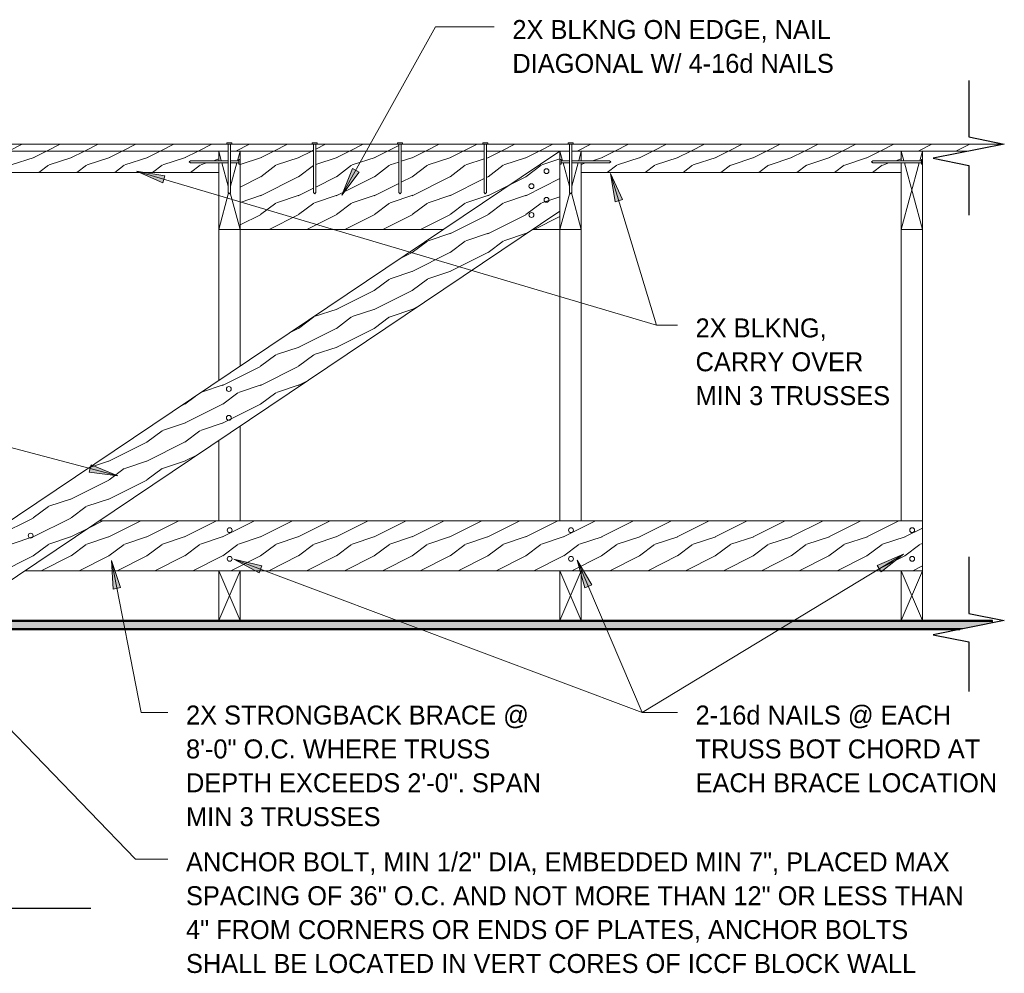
# Model space of a CAD drawing. Header units: inches. Extents: x 263 to 1352, y -57 to 386.
# Tile 23 of 23: x 1283 to 1352, y 71 to 138. Entities that reach past the tile are written whole.
import ezdxf

# ---------------------------------------------------------------- set-up
doc = ezdxf.new("R2010")
doc.units = ezdxf.units.IN
doc.header["$MEASUREMENT"] = 0
for name, color, linetype, lineweight in [('A-ANNO-TEXT', 2, 'Continuous', 9), ('A-DETL-GENF', 3, 'Continuous', 9), ('A-DETL-LLIN', 3, 'Continuous', 9)]:
    doc.layers.add(name, color=color, linetype=linetype, lineweight=lineweight)
pattern_1 = [(216.87, (1178.55, 2.666), (7.9965905, 5.3312143), [1.333, -11.995]), (206.565, (1180.15, 1.866), (-2.6653954, -2.6653906), [2.98, -2.98]), (198.435, (1180.15, 0.533), (-5.3315978, -2.6658048), [1.686, -6.743])]

# ---------------------------------------------------------------- blocks, each defined once
blk = doc.blocks.new('Dimension Lumbe_LL_8_ ICCF2')
at = {"layer": 'A-DETL-GENF'}
for p, q in [((1.5, 0), (0, -3.5)), ((0, 0), (1.5, -3.5)), ((0, -3.5), (0, 0)), ((0, 0), (1.5, 0)), ((1.5, 0), (1.5, -3.5))]:
    blk.add_line(p, q, dxfattribs=at)
blk = doc.blocks.new('Dimension Lumbe_LL_8_ ICCF3')
at = {"layer": 'A-DETL-GENF'}
for p, q in [((0, 0), (0.669, 0)), ((0, -0.669), (0, 0)), ((0, 0), (0.182, -0.669)), ((0.831, 0), (1.5, 0)), ((1.5, 0), (1.318, -0.669)), ((1.5, 0), (1.5, -0.578)), ((0, -5.5), (0, -0.831)), ((0.227, -0.831), (0.669, -2.453)), ((1.273, -0.831), (0.831, -2.453)), ((1.5, -0.921), (1.5, -5.5)), ((0.698, -2.941), (0, -5.5)), ((0.802, -2.941), (1.5, -5.5)), ((1.5, -5.5), (0, -5.5))]:
    blk.add_line(p, q, dxfattribs=at)
blk = doc.blocks.new('Dimension Lumbe_LL_8_ ICCF4')
at = {"layer": 'A-DETL-GENF'}
for p, q in [((0, 0), (0.669, 0)), ((0, 0), (0.182, -0.669)), ((0.831, 0), (1.5, 0)), ((1.5, 0), (1.318, -0.669)), ((1.5, 0), (1.5, -0.669)), ((0.227, -0.831), (0.669, -2.453)), ((1.273, -0.831), (0.831, -2.453)), ((1.5, -0.831), (1.5, -5.5)), ((0.698, -2.941), (0, -5.5)), ((0.802, -2.941), (1.5, -5.5)), ((0, -5.5), (0, -4.217)), ((1.5, -5.5), (0, -5.5))]:
    blk.add_line(p, q, dxfattribs=at)
blk = doc.blocks.new('Common Wood Nai_LL_8_ ICCF1')
at = {"layer": 'A-DETL-GENF'}
for p, q in [((0, 0.1715), (-0.083, 0.1715)), ((-0.083, 0.1715), (-0.083, -0.1715)), ((0, 0.081), (0, 0.1715)), ((0.586, 0.081), (0, 0.081)), ((0, 0.081), (0, -0.081)), ((3.409, 0.081), (0.748, 0.081)), ((3.5, 0), (3.409, 0.081)), ((3.409, -0.081), (3.5, 0)), ((-0.083, -0.1715), (0, -0.1715)), ((0, -0.1715), (0, -0.081)), ((0, -0.081), (0.586, -0.081)), ((0.748, -0.081), (3.409, -0.081))]:
    blk.add_line(p, q, dxfattribs=at)
blk = doc.blocks.new('Common Wood Nai_LL_8_ ICCF0')
at = {"layer": 'A-DETL-GENF'}
for p, q in [((0, 0.1715), (-0.083, 0.1715)), ((-0.083, 0.1715), (-0.083, -0.1715)), ((0, 0.081), (0, 0.1715)), ((3.409, 0.081), (0, 0.081)), ((0, -0.081), (0, 0.081)), ((3.5, 0), (3.409, 0.081)), ((3.409, -0.081), (3.5, 0)), ((-0.083, -0.1715), (0, -0.1715)), ((0, -0.1715), (0, -0.081)), ((0, -0.081), (3.409, -0.081))]:
    blk.add_line(p, q, dxfattribs=at)
blk = doc.blocks.new('Common Wood Nai_LL_8_ ICCF2')
at = {"layer": 'A-DETL-GENF'}
for p, q in [((0, 0.1715), (-0.083, 0.1715)), ((0, 0.081), (0, 0.1715)), ((0.586, 0.081), (0, 0.081)), ((0, -0.081), (0, 0.081)), ((3.409, 0.081), (0.748, 0.081)), ((3.5, 0), (3.409, 0.081)), ((3.409, -0.081), (3.5, 0)), ((-0.083, -0.1715), (0, -0.1715)), ((0, -0.1715), (0, -0.081)), ((0, -0.081), (0.586, -0.081)), ((0.748, -0.081), (3.409, -0.081))]:
    blk.add_line(p, q, dxfattribs=at)
blk = doc.blocks.new('Dimension Lumbe_LL_8_ ICCF5')
at = {"layer": 'A-DETL-GENF'}
for p, q in [((0, -0.669), (0, 0)), ((0, 0), (0.182, -0.669)), ((0, 0), (1.5, 0)), ((1.5, 0), (1.318, -0.669)), ((1.5, 0), (1.5, -0.578)), ((0, -5.5), (0, -0.831)), ((1.273, -0.831), (0, -5.5)), ((0.227, -0.831), (1.5, -5.5)), ((1.5, -0.921), (1.5, -5.5)), ((1.5, -5.5), (0, -5.5))]:
    blk.add_line(p, q, dxfattribs=at)
blk = doc.blocks.new('Common Wood Nai_LL_8_ ICCF4')
at = {"layer": 'A-DETL-GENF'}
for p, q in [((0, 0.1715), (-0.083, 0.1715)), ((-0.083, 0.1715), (-0.083, -0.1715)), ((0, 0.081), (0, 0.1715)), ((3.409, 0.081), (0, 0.081)), ((0, 0.081), (0, -0.081)), ((3.5, 0), (3.409, 0.081)), ((3.409, -0.081), (3.5, 0)), ((-0.083, -0.1715), (0, -0.1715)), ((0, -0.1715), (0, -0.081)), ((0, -0.081), (3.409, -0.081))]:
    blk.add_line(p, q, dxfattribs=at)
blk = doc.blocks.new('Gypsum Wallboar_LL_8_ ICCF1')
at = {"layer": 'A-DETL-GENF'}
h = blk.add_hatch(dxfattribs=at)
h.set_pattern_fill('FP8_32', color=256, style=0, pattern_type=2)
h.set_pattern_definition([(180, (1188.365, 5.997), (-2.56, -0.64), [0.211, -1.709, 0.211, -1.709, -10.24]), (180, (1188.365, 5.997), (-2.56, -0.64), [-3.84, 0.211, -3.629, 0.211, -1.709, -4.48]), (180, (1188.365, 5.997), (-2.56, -0.64), [-9.6, 0.211, -1.069, 0.211, -2.989]), (300, (1187.405, 5.677), (1.83425626, -1.89702503), [0.211, -1.709, 0.211, -1.709, -10.24]), (300, (1187.405, 5.677), (1.83425626, -1.89702503), [-3.84, 0.211, -3.629, 0.211, -1.709, -4.48]), (300, (1187.405, 5.677), (1.83425626, -1.89702503), [-9.6, 0.211, -1.069, 0.211, -2.989]), (60, (1187.085, 4.397), (0.72574374, 2.53702503), [0.211, -1.709, 0.211, -1.709, -10.24]), (60, (1187.085, 4.397), (0.72574374, 2.53702503), [-3.84, 0.211, -3.629, 0.211, -1.709, -4.48]), (60, (1187.085, 4.397), (0.72574374, 2.53702503), [-9.6, 0.211, -1.069, 0.211, -2.989])])
h.paths.add_polyline_path([(0, 0), (71.906, 0), (71.906, 0.625), (2.291, 0.625), (0, 0.167)], flags=0)
at = {"layer": 'A-DETL-GENF', "lineweight": 30}
for p, q in [((0, 0.167), (0, 0)), ((0, 0), (71.906, 0)), ((71.906, 0.625), (2.291, 0.625)), ((71.906, 0), (71.906, 0.625))]:
    blk.add_line(p, q, dxfattribs=at)
at = {"layer": 'A-DETL-GENF'}
for p, q in [((0, 0.062), (71.906, 0.062)), ((1.979, 0.563), (71.906, 0.563))]:
    blk.add_line(p, q, dxfattribs=at)
blk = doc.blocks.new('Break Line8 - B_LL_8_ ICCF0')
at = {"layer": 'A-DETL-GENF', "lineweight": 30}
for p, q in [((-1, 0), (-0.5, 2.5)), ((-0.5, 2.5), (0.5, -2.5)), ((-4.974, 0), (-1, 0)), ((0.5, -2.5), (1, 0)), ((1, 0), (4.494, 0))]:
    blk.add_line(p, q, dxfattribs=at)
blk = doc.blocks.new('Break Line8 - B_LL_8_ ICCF1')
at = {"layer": 'A-DETL-GENF', "lineweight": 30}
for p, q in [((-1, 0), (-0.5, 2.5)), ((-0.5, 2.5), (0.5, -2.5)), ((-12, 0), (-1, 0)), ((0.5, -2.5), (1, 0)), ((1, 0), (12.366, 0))]:
    blk.add_line(p, q, dxfattribs=at)

msp = doc.modelspace()

# ---------------------------------------------------------------- hatches: boundary and pattern name
at = {"layer": 'A-ANNO-TEXT'}
for points in [[(1293.23406775, 126.71050159), (1293.38349825, 127.21546556), (1291.39099194, 127.53050226)], [(1307.03120744, 127.46258485), (1306.57105508, 127.71866666), (1305.82856402, 125.84302369)], [(1325.04685873, 125.39037062), (1325.55075864, 125.54335089), (1324.71780844, 127.38061067)], [(1288.19147269, 106.89755354), (1288.05730309, 106.38832216), (1290.05838607, 106.13337821)], [(1343.47358192, 99.81278156), (1343.74656929, 99.36245281), (1345.32036881, 100.62438965)], [(1289.74516442, 98.15940464), (1290.26204118, 98.26018407), (1289.6208549, 100.17282875)], [(1300.0017882, 99.30690412), (1300.1864963, 99.80005825), (1298.22120347, 100.25497982)], [(1322.91107061, 98.24311108), (1323.39492986, 98.4509531), (1322.36364178, 100.18467004)]]:
    msp.add_hatch(color=7, dxfattribs=at).paths.add_polyline_path(points, flags=0)
at = {"layer": 'A-DETL-GENF'}
h = msp.add_hatch(dxfattribs=at)
h.set_pattern_fill('FP8_27', style=0, pattern_type=2)
h.set_pattern_definition(pattern_1)
h.paths.add_polyline_path([(1273.99594442, 129.4292148), (1273.99594442, 128.94787118), (1297.83394442, 128.94787118), (1297.83394442, 129.4292148)], flags=0)
h = msp.add_hatch(dxfattribs=at)
h.set_pattern_fill('FP8_27', style=0, pattern_type=2)
h.set_pattern_definition(pattern_1)
h.paths.add_polyline_path([(1297.16494442, 128.94787118), (1274.66494442, 128.94787118), (1274.66494442, 127.44787118), (1297.16494442, 127.44787118), (1297.16494442, 128.11687118), (1295.17294442, 128.11687118), (1295.08194442, 128.19787118), (1295.17294442, 128.27887118), (1297.16494442, 128.27887118)], flags=0)
h = msp.add_hatch(dxfattribs=at)
h.set_pattern_fill('FP8_27', style=0, pattern_type=2)
h.set_pattern_definition(pattern_1)
h.paths.add_polyline_path([(1321.16494442, 128.94787118), (1274.66494442, 97.69787118), (1274.66494442, 96.71816389), (1274.76046804, 96.71816389), (1274.76046804, 96.86390497), (1274.93455542, 96.86390497), (1274.93455542, 97.64579042), (1275.41719317, 97.58652996), (1275.41719317, 97.1456401), (1275.63545804, 97.36390497), (1276.19796804, 97.36390497), (1276.69796804, 96.86390497), (1277.66671804, 96.86390497), (1277.66671804, 97.36390497), (1278.32296804, 97.36390497), (1278.82069702, 96.866176), (1279.22921804, 96.866176), (1279.22921804, 96.54831591), (1321.16494442, 124.73092772)], flags=0)
h = msp.add_hatch(dxfattribs=at)
h.set_pattern_fill('FP8_27', style=0, pattern_type=2)
h.set_pattern_definition(pattern_1)
h.paths.add_polyline_path([(1297.99594442, 129.4292148), (1297.99594442, 128.94787118), (1303.83394442, 128.94787118), (1303.83394442, 129.4292148)], flags=0)
h = msp.add_hatch(dxfattribs=at)
h.set_pattern_fill('FP8_27', style=0, pattern_type=2)
h.set_pattern_definition(pattern_1)
h.paths.add_polyline_path([(1298.66494442, 128.94787118), (1298.66494442, 123.44787118), (1312.98094442, 123.44787118), (1321.16494442, 128.94787118), (1315.99594442, 128.94787118), (1315.99594442, 126.03887118), (1315.91494442, 125.94787118), (1315.83394442, 126.03887118), (1315.83394442, 128.94787118), (1309.99594442, 128.94787118), (1309.99594442, 126.03887118), (1309.91494442, 125.94787118), (1309.83394442, 126.03887118), (1309.83394442, 128.94787118), (1303.99594442, 128.94787118), (1303.99594442, 126.03887118), (1303.91494442, 125.94787118), (1303.83394442, 126.03887118), (1303.83394442, 128.94787118)], flags=0)
h = msp.add_hatch(dxfattribs=at)
h.set_pattern_fill('FP8_27', style=0, pattern_type=2)
h.set_pattern_definition(pattern_1)
h.paths.add_polyline_path([(1309.83394442, 128.94787118), (1309.83394442, 129.4292148), (1303.99594442, 129.4292148), (1303.99594442, 128.94787118)], flags=0)
h = msp.add_hatch(dxfattribs=at)
h.set_pattern_fill('FP8_27', style=0, pattern_type=2)
h.set_pattern_definition(pattern_1)
h.paths.add_polyline_path([(1309.99594442, 129.4292148), (1309.99594442, 128.94787118), (1315.83394442, 128.94787118), (1315.83394442, 129.4292148)], flags=0)
h = msp.add_hatch(dxfattribs=at)
h.set_pattern_fill('FP8_27', style=0, pattern_type=2)
h.set_pattern_definition(pattern_1)
h.paths.add_polyline_path([(1321.83394442, 128.94787118), (1321.83394442, 129.4292148), (1315.99594442, 129.4292148), (1315.99594442, 128.94787118)], flags=0)
h = msp.add_hatch(dxfattribs=at)
h.set_pattern_fill('FP8_27', style=0, pattern_type=2)
h.set_pattern_definition(pattern_1)
h.paths.add_polyline_path([(1321.99594442, 129.4292148), (1321.99594442, 128.94787118), (1349.91494442, 128.94787118), (1352.32166254, 129.4292148)], flags=0)
h = msp.add_hatch(dxfattribs=at)
h.set_pattern_fill('FP8_27', style=0, pattern_type=2)
h.set_pattern_definition(pattern_1)
h.paths.add_polyline_path([(1345.16494442, 128.94787118), (1322.66494442, 128.94787118), (1322.66494442, 128.27887118), (1324.65694442, 128.27887118), (1324.74794442, 128.19787118), (1324.65694442, 128.11687118), (1322.66494442, 128.11687118), (1322.66494442, 127.44787118), (1345.16494442, 127.44787118), (1345.16494442, 128.11687118), (1343.17294442, 128.11687118), (1343.08194442, 128.19787118), (1343.17294442, 128.27887118), (1345.16494442, 128.27887118)], flags=0)
h = msp.add_hatch(dxfattribs=at)
h.set_pattern_fill('FP8_27', style=0, pattern_type=2)
h.set_pattern_definition(pattern_1)
h.paths.add_polyline_path([(1321.16494442, 124.73092772), (1319.25575629, 123.44787118), (1321.16494442, 123.44787118)], flags=0)
h = msp.add_hatch(dxfattribs=at)
h.set_pattern_fill('FP8_27', style=0, pattern_type=2)
h.set_pattern_definition(pattern_1)
h.paths.add_polyline_path([(1346.66494442, 99.44787118), (1346.66494442, 102.94787118), (1288.75175629, 102.94787118), (1283.54375629, 99.44787118)], flags=0)

# ---------------------------------------------------------------- linework, layer by layer
at = {"layer": 'A-ANNO-TEXT', "color": 7}
for p, q in [((1305.82856402, 125.84302369), (1312.41995515, 137.68706727)), ((1312.41995515, 137.68706727), (1316.53957461, 137.68706727)), ((1293.38349825, 127.21546556), (1291.39099194, 127.53050226)), ((1291.39099194, 127.53050226), (1293.23406775, 126.71050159)), ((1291.39099194, 127.53050226), (1327.95743357, 116.70964734)), ((1306.57105508, 127.71866666), (1305.82856402, 125.84302369)), ((1305.82856402, 125.84302369), (1307.03120744, 127.46258485)), ((1307.03120744, 127.46258485), (1306.57105508, 127.71866666)), ((1293.23406775, 126.71050159), (1293.38349825, 127.21546556)), ((1325.55075864, 125.54335089), (1324.71780844, 127.38061067)), ((1324.71780844, 127.38061067), (1325.04685873, 125.39037062)), ((1324.71780844, 127.38061067), (1327.95743357, 116.70964734)), ((1325.04685873, 125.39037062), (1325.55075864, 125.54335089)), ((1327.95743357, 116.70964734), (1329.42252139, 116.70964734)), ((1327.95743357, 116.70964734), (1329.42252139, 116.70964734)), ((1290.05838607, 106.13337821), (1261.51379661, 113.65415613)), ((1288.19147269, 106.89755354), (1288.05730309, 106.38832216)), ((1290.05838607, 106.13337821), (1288.19147269, 106.89755354)), ((1288.05730309, 106.38832216), (1290.05838607, 106.13337821)), ((1345.32036881, 100.62438965), (1326.9565473, 89.49231923)), ((1345.32036881, 100.62438965), (1343.47358192, 99.81278156)), ((1343.74656929, 99.36245281), (1345.32036881, 100.62438965)), ((1290.26204118, 98.26018407), (1289.6208549, 100.17282875)), ((1289.6208549, 100.17282875), (1289.74516442, 98.15940464)), ((1289.6208549, 100.17282875), (1291.70331595, 89.49231923)), ((1300.1864963, 99.80005825), (1298.22120347, 100.25497982)), ((1298.22120347, 100.25497982), (1300.0017882, 99.30690412)), ((1298.22120347, 100.25497982), (1326.9565473, 89.49231923)), ((1300.0017882, 99.30690412), (1300.1864963, 99.80005825)), ((1323.39492986, 98.4509531), (1322.36364178, 100.18467004)), ((1322.36364178, 100.18467004), (1322.91107061, 98.24311108)), ((1322.36364178, 100.18467004), (1326.9565473, 89.49231923)), ((1343.47358192, 99.81278156), (1343.74656929, 99.36245281)), ((1322.91107061, 98.24311108), (1323.39492986, 98.4509531)), ((1289.74516442, 98.15940464), (1290.26204118, 98.26018407)), ((1277.18331237, 93.75634143), (1291.31295318, 79.17032472)), ((1291.70331595, 89.49231923), (1293.58423493, 89.49231923)), ((1326.9565473, 89.49231923), (1329.42252139, 89.49231923)), ((1326.9565473, 89.49231923), (1329.42252139, 89.49231923)), ((1326.9565473, 89.49231923), (1329.42252139, 89.49231923)), ((1291.31295318, 79.17032472), (1293.58423493, 79.17032472))]:
    msp.add_line(p, q, dxfattribs=at)
at = {"layer": 'A-DETL-LLIN'}
for p, q in [((1297.83394442, 129.4292148), (1273.99594442, 129.4292148)), ((1273.99594442, 128.94787118), (1297.83394442, 128.94787118)), ((1274.66494442, 128.94787118), (1297.16494442, 128.94787118)), ((1321.16494442, 128.94787118), (1274.66494442, 97.69787118)), ((1297.16494442, 128.27887118), (1297.16494442, 128.94787118)), ((1297.16494442, 128.94787118), (1297.16494442, 128.27887118)), ((1303.83394442, 129.4292148), (1297.99594442, 129.4292148)), ((1297.99594442, 128.94787118), (1303.83394442, 128.94787118)), ((1298.66494442, 128.94787118), (1298.66494442, 128.36937118)), ((1298.66494442, 128.36937118), (1298.66494442, 128.94787118)), ((1309.83394442, 129.4292148), (1303.99594442, 129.4292148)), ((1303.99594442, 128.94787118), (1309.83394442, 128.94787118)), ((1315.83394442, 129.4292148), (1309.99594442, 129.4292148)), ((1309.99594442, 128.94787118), (1315.83394442, 128.94787118)), ((1321.83394442, 129.4292148), (1315.99594442, 129.4292148)), ((1315.99594442, 128.94787118), (1321.83394442, 128.94787118)), ((1321.16494442, 124.73092772), (1321.16494442, 128.94787118)), ((1352.32166254, 129.4292148), (1321.99594442, 129.4292148)), ((1321.99594442, 128.94787118), (1349.91494442, 128.94787118)), ((1322.66494442, 128.94787118), (1322.66494442, 128.27887118)), ((1322.66494442, 128.27887118), (1322.66494442, 128.94787118)), ((1345.16494442, 128.27887118), (1345.16494442, 128.94787118)), ((1345.16494442, 128.94787118), (1345.16494442, 128.27887118)), ((1297.16494442, 127.44787118), (1297.16494442, 128.11687118)), ((1297.16494442, 128.11687118), (1297.16494442, 127.44787118)), ((1322.66494442, 128.11687118), (1322.66494442, 127.44787118)), ((1322.66494442, 127.44787118), (1322.66494442, 128.11687118)), ((1345.16494442, 127.44787118), (1345.16494442, 128.11687118)), ((1345.16494442, 128.11687118), (1345.16494442, 127.44787118)), ((1274.66494442, 127.44787118), (1297.16494442, 127.44787118)), ((1297.16494442, 127.44787118), (1274.66494442, 127.44787118)), ((1298.66494442, 128.02637118), (1298.66494442, 123.44787118)), ((1298.66494442, 123.44787118), (1298.66494442, 128.02637118)), ((1322.66494442, 127.44787118), (1345.16494442, 127.44787118)), ((1345.16494442, 127.44787118), (1322.66494442, 127.44787118)), ((1279.22921804, 96.54831591), (1321.16494442, 124.73092772)), ((1321.16494442, 123.44787118), (1321.16494442, 124.73092772)), ((1321.16494442, 124.73092772), (1321.16494442, 123.69787118)), ((1297.16494442, 123.44787118), (1298.66494442, 123.44787118)), ((1297.16494442, 112.81883892), (1297.16494442, 123.44787118)), ((1298.66494442, 123.44787118), (1312.98094442, 123.44787118)), ((1298.66494442, 123.44787118), (1298.66494442, 113.82690344)), ((1312.98094442, 123.44787118), (1298.66494442, 123.44787118)), ((1319.25575629, 123.44787118), (1321.16494442, 123.44787118)), ((1321.16494442, 123.44787118), (1319.25575629, 123.44787118)), ((1321.16494442, 102.94787118), (1321.16494442, 123.69787118)), ((1322.66494442, 123.69787118), (1322.66494442, 102.94787118)), ((1345.16494442, 102.94787118), (1345.16494442, 123.69787118)), ((1346.66494442, 123.69787118), (1346.66494442, 102.94787118)), ((1298.66494442, 109.60995998), (1298.66494442, 102.94787118)), ((1297.16494442, 102.94787118), (1297.16494442, 108.60189546)), ((1346.66494442, 102.94787118), (1288.75175629, 102.94787118)), ((1346.66494442, 99.44787118), (1346.66494442, 102.94787118)), ((1283.54375629, 99.44787118), (1346.66494442, 99.44787118)), ((1283.54375629, 99.44787118), (1297.16494442, 99.44787118)), ((1283.54375629, 99.44787118), (1297.16494442, 99.44787118)), ((1297.16494442, 99.44787118), (1297.16494442, 95.94787118)), ((1298.66494442, 99.44787118), (1297.16494442, 99.44787118)), ((1297.16494442, 99.44787118), (1321.16494442, 99.44787118)), ((1298.66494442, 99.44787118), (1321.16494442, 99.44787118)), ((1321.16494442, 99.44787118), (1321.16494442, 95.94787118)), ((1322.66494442, 99.44787118), (1321.16494442, 99.44787118)), ((1321.16494442, 99.44787118), (1345.16494442, 99.44787118)), ((1322.66494442, 99.44787118), (1345.16494442, 99.44787118)), ((1345.16494442, 99.44787118), (1345.16494442, 95.94787118))]:
    msp.add_line(p, q, dxfattribs=at)
for centre in [(1320.21841618, 127.54378308), (1319.15775601, 126.48312291), (1320.21841618, 125.5232261), (1319.15775601, 124.46256593), (1297.87523218, 112.22353046), (1297.87523218, 110.20297349), (1283.9355014, 101.91283184), (1297.93773218, 102.30435152), (1321.93773218, 102.30435152), (1345.93773218, 102.30435152), (1297.93773218, 100.28379454), (1321.93773218, 100.28379454), (1345.93773218, 100.28379454)]:
    msp.add_circle(centre, 0.1715, dxfattribs=at)

# ---------------------------------------------------------------- block references
at = {"layer": 'A-DETL-GENF'}
for name, p, rotation in [('Break Line8 - B_LL_8_ ICCF0', (1349.91494442, 128.94787118), 269.9999999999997), ('Common Wood Nai_LL_8_ ICCF0', (1297.91494442, 129.44787118), 269.9999999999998), ('Common Wood Nai_LL_8_ ICCF0', (1303.91494442, 129.44787118), 269.9999999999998), ('Common Wood Nai_LL_8_ ICCF0', (1309.91494442, 129.44787118), 269.9999999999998), ('Common Wood Nai_LL_8_ ICCF0', (1315.91494442, 129.44787118), 269.9999999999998), ('Common Wood Nai_LL_8_ ICCF0', (1321.91494442, 129.44787118), 269.9999999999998), ('Common Wood Nai_LL_8_ ICCF1', (1298.58194442, 128.19787118), 180), ('Common Wood Nai_LL_8_ ICCF4', (1346.58194442, 128.19787118), 180), ('Break Line8 - B_LL_8_ ICCF0', (1349.91494442, 95.44787118), 269.9999999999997), ('Gypsum Wallboar_LL_8_ ICCF1', (1351.58105998, 95.94787118), 180), ('Break Line8 - B_LL_8_ ICCF1', (1276.16494442, 75.69787118), 180)]:
    msp.add_blockref(name, p, dxfattribs=dict(at, rotation=rotation))
for name, p in [('Dimension Lumbe_LL_8_ ICCF3', (1297.16494442, 128.94787118)), ('Dimension Lumbe_LL_8_ ICCF4', (1321.16494442, 128.94787118)), ('Dimension Lumbe_LL_8_ ICCF5', (1345.16494442, 128.94787118)), ('Common Wood Nai_LL_8_ ICCF2', (1321.24794442, 128.19787118)), ('Dimension Lumbe_LL_8_ ICCF2', (1297.16494442, 99.44787118)), ('Dimension Lumbe_LL_8_ ICCF2', (1321.16494442, 99.44787118)), ('Dimension Lumbe_LL_8_ ICCF2', (1345.16494442, 99.44787118))]:
    msp.add_blockref(name, p, dxfattribs=at)

# ---------------------------------------------------------------- texts
at = {"layer": 'A-ANNO-TEXT', "color": 7, "char_height": 1.3341121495, "attachment_point": 1, "line_spacing_factor": 1.070803}
for s, insert, width in [('\\fStylus BT|b0|i0|c0|p34|;2X BLKNG ON EDGE, NAIL\\PDIAGONAL W/ 4-16d NAILS', (1317.81957461, 138.16641751), 28.602), ('\\fStylus BT|b0|i0|c0|p34|;2X BLKNG,\\PCARRY OVER\\PMIN 3 TRUSSES', (1330.70252139, 117.18899758), 17.118), ('\\fStylus BT|b0|i0|c0|p34|;2-16d NAILS @ EACH\\PTRUSS BOT CHORD AT\\PEACH BRACE LOCATION', (1330.70252139, 89.97166947), 25.236), ('\\fStylus BT|b0|i0|c0|p34|;2X STRONGBACK BRACE @\\P8\'-0" O.C. WHERE TRUSS\\PDEPTH EXCEEDS 2\'-0". SPAN\\PMIN 3 TRUSSES', (1294.86423493, 89.97166947), 30.168), ('\\fStylus BT|b0|i0|c0|p34|;ANCHOR BOLT, MIN 1/2" DIA, EMBEDDED MIN 7", PLACED MAX\\PSPACING OF 36" O.C. AND NOT MORE THAN 12" OR LESS THAN\\P4" FROM CORNERS OR ENDS OF PLATES, ANCHOR BOLTS\\PSHALL BE LOCATED IN VERT CORES OF ICCF BLOCK WALL', (1294.86423493, 79.64967496), 68.346)]:
    msp.add_mtext(s, dxfattribs=dict(at, insert=insert, width=width))

doc.saveas('drawing.dxf')
